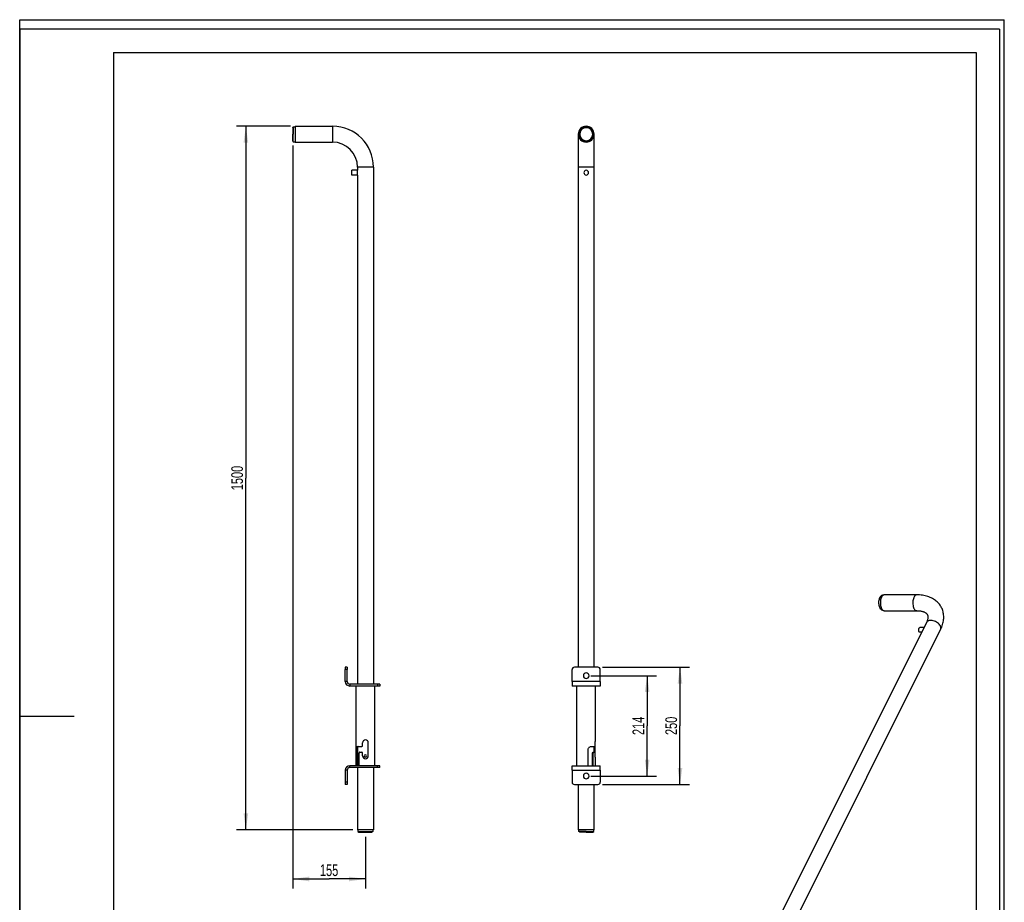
# Model space of a CAD drawing. Header units: millimetres. Extents: x 0 to 2100, y 0 to 2970.
# Tile 2 of 2: x 0 to 2100, y 1088 to 2970. Entities that reach past the tile are written whole.
import ezdxf

# ---------------------------------------------------------------- set-up
doc = ezdxf.new("R2010")
doc.units = ezdxf.units.MM
doc.header["$LTSCALE"] = 193.6
doc.layers.get('0').update_dxf_attribs({"linetype": 'CONTINUOUS'})
doc.layers.add('_2D-BEM', color=7, linetype='CONTINUOUS')
doc.styles.get("Standard").update_dxf_attribs({"font": 'txt', "width": 0.7})
doc.dimstyles.new('DIMSTYLE_1', dxfattribs={"dimtxt": 25, "dimasz": 35, "dimexe": 2, "dimexo": 1, "dimtad": 1, "dimdec": 1, "dimtxsty": 'Standard', "dimblk": '_FILLED', "dimblk1": '_FILLED', "dimblk2": '_FILLED', "dimcen": 0.09, "dimadec": 1, "dimazin": 2, "dimtp": 1.2, "dimtm": 1.2, "dimtfac": 1, "dimtdec": 1, "dimtofl": 0, "dimtmove": 0, "dimatfit": 3, "dimldrblk": '_FILLED', "dimfxl": 1, "dimtolj": 1, "dimarcsym": 0})
doc.dimstyles.new('DIMSTYLE_2', dxfattribs={"dimtxt": 25, "dimasz": 35, "dimexe": 2, "dimexo": 1, "dimtad": 1, "dimdec": 1, "dimtxsty": 'Standard', "dimblk": '_FILLED', "dimblk1": '_FILLED', "dimblk2": '_FILLED', "dimcen": 0.09, "dimadec": 1, "dimazin": 2, "dimtp": 0.5, "dimtm": 0.5, "dimtfac": 1, "dimtdec": 1, "dimtofl": 0, "dimtmove": 0, "dimatfit": 3, "dimldrblk": '_FILLED', "dimfxl": 1, "dimtolj": 1, "dimarcsym": 0})

# ---------------------------------------------------------------- blocks, each defined once
blk = doc.blocks.new('_FILLED')
at = {"color": 0, "linetype": 'ByBlock'}
blk.add_solid([(0, 0), (-1, 0.143), (-1, -0.143)], dxfattribs=at)
blk = doc.blocks.new('*D1')
at = {"layer": '_2D-BEM', "color": 2, "linetype": 'Continuous'}
for p, q in [((577.4, 2742.7), (462.4, 2742.7)), ((482.4, 2742.7), (482.4, 1992.7)), ((482.4, 1242.7), (482.4, 1992.7)), ((710.6, 1242.7), (462.4, 1242.7))]:
    blk.add_line(p, q, dxfattribs=at)
at = {"layer": '_2D-BEM', "color": 2, "linetype": 'Continuous', "xscale": 35, "yscale": 35, "zscale": 35}
for p, rotation in [((482.4, 2742.7), 90), ((482.4, 1242.7), 270)]:
    blk.add_blockref('_FILLED', p, dxfattribs=dict(at, rotation=rotation))
at = {"layer": '_2D-BEM', "color": 2, "linetype": 'Continuous', "insert": (451.2, 1992.7), "char_height": 25, "width": 107.143, "attachment_point": 2, "rotation": 90, "line_spacing_factor": 0.9}
blk.add_mtext('1500', dxfattribs=at)
blk = doc.blocks.new('*D2')
at = {"layer": '_2D-BEM', "color": 2, "linetype": 'Continuous'}
for p, q in [((582.4, 2702), (582.4, 1117.7)), ((737.4, 1227.7), (737.4, 1117.7)), ((582.4, 1137.7), (659.9, 1137.7)), ((737.4, 1137.7), (659.9, 1137.7))]:
    blk.add_line(p, q, dxfattribs=at)
at = {"layer": '_2D-BEM', "color": 2, "linetype": 'Continuous', "xscale": 35, "yscale": 35, "zscale": 35, "rotation": 180}
blk.add_blockref('_FILLED', (582.4, 1137.7), dxfattribs=at)
at = {"layer": '_2D-BEM', "color": 2, "linetype": 'Continuous', "xscale": 35, "yscale": 35, "zscale": 35}
blk.add_blockref('_FILLED', (737.4, 1137.7), dxfattribs=at)
at = {"layer": '_2D-BEM', "color": 2, "linetype": 'Continuous', "insert": (659.9, 1168.9), "char_height": 25, "width": 75, "attachment_point": 2, "line_spacing_factor": 0.9}
blk.add_mtext('155', dxfattribs=at)
blk = doc.blocks.new('*D3')
at = {"layer": '_2D-BEM', "color": 2, "linetype": 'Continuous'}
for p, q in [((1243.3, 1589.2), (1428.3, 1589.2)), ((1408.3, 1589.2), (1408.3, 1464.2)), ((1408.3, 1339.2), (1408.3, 1464.2)), ((1243.3, 1339.2), (1428.3, 1339.2))]:
    blk.add_line(p, q, dxfattribs=at)
at = {"layer": '_2D-BEM', "color": 2, "linetype": 'Continuous', "xscale": 35, "yscale": 35, "zscale": 35}
for p, rotation in [((1408.3, 1589.2), 90), ((1408.3, 1339.2), 270)]:
    blk.add_blockref('_FILLED', p, dxfattribs=dict(at, rotation=rotation))
at = {"layer": '_2D-BEM', "color": 2, "linetype": 'Continuous', "insert": (1377, 1464.2), "char_height": 25, "width": 85.714, "attachment_point": 2, "rotation": 90, "line_spacing_factor": 0.9}
blk.add_mtext('250', dxfattribs=at)
blk = doc.blocks.new('*D4')
at = {"layer": '_2D-BEM', "color": 2, "linetype": 'Continuous'}
for p, q in [((1218.3, 1571.2), (1358.3, 1571.2)), ((1338.3, 1571.2), (1338.3, 1464.2)), ((1338.3, 1357.2), (1338.3, 1464.2)), ((1218.3, 1357.2), (1358.3, 1357.2))]:
    blk.add_line(p, q, dxfattribs=at)
at = {"layer": '_2D-BEM', "color": 2, "linetype": 'Continuous', "xscale": 35, "yscale": 35, "zscale": 35}
for p, rotation in [((1338.3, 1571.2), 90), ((1338.3, 1357.2), 270)]:
    blk.add_blockref('_FILLED', p, dxfattribs=dict(at, rotation=rotation))
at = {"layer": '_2D-BEM', "color": 2, "linetype": 'Continuous', "insert": (1307, 1464.2), "char_height": 25, "width": 80.357, "attachment_point": 2, "rotation": 90, "line_spacing_factor": 0.9}
blk.add_mtext('214', dxfattribs=at)

msp = doc.modelspace()

# ---------------------------------------------------------------- linework, layer by layer
at = {"color": 7, "linetype": 'Continuous'}
for p, q in [((0, 2970), (2100, 2970)), ((0, 0), (0, 2970)), ((0, 2970), (2100, 2970)), ((0, 0), (0, 2970)), ((2100, 0), (2100, 2970)), ((2100, 0), (2100, 2970)), ((582.41, 2739.67), (583.41, 2741.82)), ((582.41, 2739.67), (582.41, 2725.82)), ((583.41, 2741.82), (587.41, 2741.82)), ((583.41, 2741.82), (583.41, 2725.82)), ((587.41, 2742.67), (667.41, 2742.67)), ((587.41, 2742.67), (587.41, 2741.82)), ((587.41, 2741.82), (587.41, 2709.82)), ((582.41, 2711.96), (582.41, 2725.82)), ((582.41, 2711.96), (583.41, 2709.82)), ((583.41, 2709.82), (583.41, 2725.82)), ((583.41, 2709.82), (587.41, 2709.82)), ((587.41, 2709.82), (587.41, 2708.97)), ((587.41, 2708.97), (667.41, 2708.97)), ((720.56, 2648.82), (708.56, 2648.82)), ((708.56, 2643.82), (708.56, 2648.82)), ((720.56, 2655.82), (720.56, 2648.82)), ((720.56, 2643.82), (720.56, 2648.82)), ((754.26, 2655.82), (754.26, 1553.17)), ((1191.42, 2655.82), (1191.42, 1589.17)), ((1225.12, 1589.17), (1225.12, 2655.82)), ((708.56, 2638.82), (708.56, 2643.82)), ((720.56, 2638.82), (708.56, 2638.82)), ((720.56, 2638.82), (720.56, 2643.82)), ((720.56, 2638.82), (720.56, 1553.17)), ((1913.3, 1743.51), (1844.02, 1743.51)), ((1913.3, 1743.51), (1913.3, 1743.51)), ((1840.56, 1742.66), (1841.39, 1742.66)), ((1840.56, 1710.66), (1841.38, 1710.66)), ((1844.02, 1709.81), (1913.3, 1709.81)), ((1913.3, 1709.81), (1913.3, 1709.81)), ((1934.1, 1684.69), (1551.11, 918.67)), ((1934.1, 1684.69), (1934.1, 1684.69)), ((1582.18, 905.46), (1964.25, 1669.62)), ((1928.59, 1673.67), (1919.95, 1673.67)), ((1923.59, 1663.67), (1919.95, 1663.67)), ((1964.25, 1669.62), (1964.25, 1669.62)), ((694.41, 1589.17), (694.41, 1584.17)), ((698.41, 1589.17), (694.41, 1589.17)), ((694.41, 1558.76), (694.41, 1584.17)), ((698.41, 1589.17), (698.41, 1584.17)), ((698.41, 1558.76), (698.41, 1584.17)), ((1178.27, 1558.76), (1178.27, 1584.17)), ((1233.27, 1589.17), (1183.27, 1589.17)), ((1238.27, 1558.76), (1238.27, 1584.17)), ((1178.27, 1558.76), (1178.27, 1553.17)), ((1238.27, 1558.76), (1238.27, 1553.17)), ((763.41, 1553.17), (704.01, 1553.17)), ((763.41, 1549.17), (704.01, 1549.17)), ((717.41, 1379.17), (717.41, 1549.17)), ((757.41, 1379.17), (757.41, 1549.17)), ((768.41, 1553.17), (763.41, 1553.17)), ((768.41, 1549.17), (763.41, 1549.17)), ((768.41, 1553.17), (768.41, 1549.17)), ((1178.27, 1553.17), (1178.27, 1553.12)), ((1178.27, 1553.12), (1178.27, 1549.17)), ((1238.27, 1549.17), (1178.27, 1549.17)), ((1188.27, 1379.17), (1188.27, 1549.17)), ((1228.27, 1434.17), (1228.27, 1549.17)), ((1238.27, 1553.17), (1238.27, 1553.12)), ((1238.27, 1553.12), (1238.27, 1549.17)), ((731.41, 1422.17), (731.41, 1428.17)), ((743.41, 1400.17), (743.41, 1428.17)), ((1227.35, 1422.17), (1227.35, 1428.17)), ((717.89, 1379.17), (717.89, 1414.17)), ((719.72, 1379.17), (719.72, 1414.17)), ((720.09, 1420.17), (729.41, 1420.17)), ((720.56, 1419.38), (720.56, 1379.17)), ((725.54, 1408.17), (729.41, 1408.17)), ((1212.61, 1379.17), (1212.61, 1414.17)), ((1218.27, 1420.17), (1226.6, 1420.17)), ((1223.26, 1408.17), (1224.36, 1408.17)), ((1224.36, 1408.17), (1226.6, 1408.17)), ((1225.12, 1408.17), (1225.12, 1420.17)), ((1225.24, 1408.17), (1225.24, 1420.17)), ((1227.35, 1406.17), (1227.35, 1422.17)), ((723.89, 1379.17), (723.89, 1406.17)), ((731.41, 1400.17), (731.41, 1406.17)), ((1221.95, 1379.17), (1221.95, 1406.17)), ((1223.01, 1379.17), (1223.01, 1406.17)), ((1227.35, 1400.17), (1227.35, 1406.17)), ((1228.27, 1394.18), (1228.27, 1394.17)), ((1228.27, 1379.17), (1228.27, 1394.17)), ((694.41, 1369.58), (694.41, 1344.17)), ((698.41, 1369.58), (698.41, 1344.17)), ((763.41, 1379.17), (704.01, 1379.17)), ((763.41, 1375.17), (704.01, 1375.17)), ((720.56, 1375.17), (720.56, 1242.67)), ((754.26, 1375.17), (754.26, 1242.67)), ((768.41, 1379.17), (763.41, 1379.17)), ((768.41, 1375.17), (763.41, 1375.17)), ((768.41, 1375.17), (768.41, 1379.17)), ((1178.27, 1375.21), (1178.27, 1379.17)), ((1178.27, 1379.17), (1238.27, 1379.17)), ((1178.27, 1375.17), (1178.27, 1375.21)), ((1178.27, 1369.58), (1178.27, 1375.17)), ((1178.27, 1369.58), (1178.27, 1344.17)), ((1238.27, 1375.21), (1238.27, 1379.17)), ((1238.27, 1375.17), (1238.27, 1375.21)), ((1238.27, 1369.58), (1238.27, 1375.17)), ((1238.27, 1369.58), (1238.27, 1344.17)), ((694.41, 1344.17), (694.41, 1339.17)), ((698.41, 1344.17), (698.41, 1339.17)), ((698.41, 1339.17), (694.41, 1339.17)), ((1183.27, 1339.17), (1233.27, 1339.17)), ((1191.42, 1339.17), (1191.42, 1242.67)), ((1225.12, 1242.67), (1225.12, 1339.17)), ((721.41, 1242.67), (720.56, 1242.67)), ((721.41, 1242.67), (721.41, 1238.67)), ((753.41, 1242.67), (721.41, 1242.67)), ((753.41, 1242.67), (753.41, 1238.67)), ((754.26, 1242.67), (753.41, 1242.67)), ((1192.27, 1242.67), (1191.42, 1242.67)), ((1192.27, 1238.67), (1192.27, 1242.67)), ((1192.31, 1242.67), (1192.27, 1242.67)), ((1208.27, 1242.67), (1192.31, 1242.67)), ((1224.23, 1242.67), (1208.27, 1242.67)), ((1224.27, 1242.67), (1224.23, 1242.67)), ((1224.27, 1238.67), (1224.27, 1242.67)), ((1225.12, 1242.67), (1224.27, 1242.67)), ((721.41, 1238.67), (723.56, 1237.67)), ((721.41, 1238.67), (753.41, 1238.67)), ((723.56, 1237.67), (751.27, 1237.67)), ((753.41, 1238.67), (751.27, 1237.67)), ((1194.41, 1237.67), (1192.27, 1238.67)), ((1208.27, 1238.67), (1192.27, 1238.67)), ((1208.27, 1237.67), (1194.41, 1237.67)), ((1208.27, 1238.67), (1224.27, 1238.67)), ((1208.27, 1237.67), (1222.13, 1237.67)), ((1222.13, 1237.67), (1224.27, 1238.67))]:
    msp.add_line(p, q, dxfattribs=at)
at = {"color": 3, "linetype": 'Continuous'}
for p, q in [((0, 2950), (0, 1485)), ((2090, 2950), (0, 2950)), ((2090, 2950), (2090, 0)), ((0, 1485), (0, 0)), ((0, 1485), (116, 1485))]:
    msp.add_line(p, q, dxfattribs=at)
at = {"color": 5, "linetype": 'Continuous'}
for p, q in [((200, 2900), (2040, 2900)), ((200, 2900), (200, 50)), ((2040, 2900), (2040, 50))]:
    msp.add_line(p, q, dxfattribs=at)
at = {"color": 9, "linetype": 'Continuous'}
for p, q in [((667.41, 2742.67), (667.41, 2739.07)), ((667.41, 2739.07), (667.41, 2712.57)), ((667.41, 2712.57), (667.41, 2708.97)), ((724.16, 2655.82), (720.56, 2655.82)), ((750.66, 2655.82), (724.16, 2655.82)), ((754.26, 2655.82), (750.66, 2655.82)), ((1208.27, 2655.82), (1191.42, 2655.82)), ((1225.12, 2655.82), (1208.27, 2655.82)), ((698.41, 1584.17), (694.41, 1584.17)), ((698.41, 1558.76), (694.41, 1558.76)), ((1238.27, 1558.76), (1178.27, 1558.76)), ((704.01, 1553.17), (704.01, 1549.17)), ((763.41, 1553.17), (763.41, 1549.17)), ((719.72, 1414.17), (717.89, 1414.17)), ((1221.95, 1406.17), (1223.01, 1406.17)), ((698.41, 1369.58), (694.41, 1369.58)), ((704.01, 1375.17), (704.01, 1379.17)), ((763.41, 1375.17), (763.41, 1379.17)), ((1178.27, 1369.58), (1238.27, 1369.58)), ((698.41, 1344.17), (694.41, 1344.17))]:
    msp.add_line(p, q, dxfattribs=at)
at = {"color": 7, "linetype": 'Continuous'}
for points in [[(1191.42, 2725.82), (1191.42, 2725.76), (1191.42, 2725.58), (1191.42, 2725.28), (1191.42, 2724.86), (1191.42, 2724.33), (1191.42, 2723.67), (1191.42, 2722.9), (1191.42, 2722.02), (1191.42, 2721.02), (1191.42, 2719.91), (1191.42, 2718.69), (1191.42, 2717.37), (1191.42, 2715.94), (1191.42, 2714.4), (1191.42, 2712.77), (1191.42, 2711.04), (1191.42, 2709.21), (1191.42, 2707.29), (1191.42, 2705.29), (1191.42, 2703.2), (1191.42, 2701.03), (1191.42, 2698.78), (1191.42, 2696.46), (1191.42, 2694.06), (1191.42, 2691.61), (1191.42, 2689.09), (1191.42, 2686.51), (1191.42, 2683.89), (1191.42, 2681.21), (1191.42, 2678.49), (1191.42, 2675.73), (1191.42, 2672.94), (1191.42, 2670.12), (1191.42, 2667.27), (1191.42, 2664.41), (1191.42, 2661.53), (1191.42, 2658.64), (1191.42, 2655.82)], [(1225.12, 2655.82), (1225.12, 2658.64), (1225.12, 2661.53), (1225.12, 2664.41), (1225.12, 2667.27), (1225.12, 2670.12), (1225.12, 2672.94), (1225.12, 2675.73), (1225.12, 2678.49), (1225.12, 2681.21), (1225.12, 2683.89), (1225.12, 2686.51), (1225.12, 2689.09), (1225.12, 2691.61), (1225.12, 2694.06), (1225.12, 2696.46), (1225.12, 2698.78), (1225.12, 2701.03), (1225.12, 2703.2), (1225.12, 2705.29), (1225.12, 2707.29), (1225.12, 2709.21), (1225.12, 2711.04), (1225.12, 2712.77), (1225.12, 2714.4), (1225.12, 2715.94), (1225.12, 2717.37), (1225.12, 2718.69), (1225.12, 2719.91), (1225.12, 2721.02), (1225.12, 2722.02), (1225.12, 2722.9), (1225.12, 2723.67), (1225.12, 2724.32), (1225.12, 2724.86), (1225.12, 2725.28), (1225.12, 2725.58), (1225.12, 2725.76), (1225.12, 2725.82)], [(1966.23, 1716), (1965.3, 1717.77), (1964.13, 1719.73), (1962.87, 1721.62), (1961.49, 1723.46), (1960.01, 1725.24), (1958.43, 1726.96), (1956.73, 1728.61), (1954.93, 1730.2), (1953.03, 1731.71), (1951.01, 1733.15), (1948.89, 1734.52), (1946.67, 1735.8), (1944.34, 1737), (1941.91, 1738.1), (1939.38, 1739.12), (1936.75, 1740.03), (1934.04, 1740.84), (1931.26, 1741.55), (1928.4, 1742.15), (1925.47, 1742.64), (1922.48, 1743.02), (1919.43, 1743.29), (1916.34, 1743.45), (1913.3, 1743.51)], [(1913.3, 1709.81), (1914.99, 1709.78), (1916.67, 1709.7), (1918.29, 1709.57), (1919.85, 1709.4), (1921.34, 1709.18), (1922.77, 1708.91), (1924.14, 1708.6), (1925.43, 1708.26), (1926.66, 1707.88), (1927.81, 1707.46), (1928.89, 1707.01), (1929.91, 1706.54), (1930.86, 1706.03), (1931.76, 1705.49), (1932.59, 1704.91), (1933.36, 1704.31), (1934.06, 1703.67), (1934.68, 1703.02), (1935.23, 1702.34), (1935.7, 1701.63), (1936.09, 1700.93)], [(1964.25, 1669.62), (1965.49, 1672.23), (1966.63, 1674.91), (1967.63, 1677.59), (1968.5, 1680.27), (1969.24, 1682.92), (1969.83, 1685.56), (1970.29, 1688.17), (1970.62, 1690.75), (1970.82, 1693.29), (1970.88, 1695.8), (1970.82, 1698.26), (1970.64, 1700.67), (1970.34, 1703.04), (1969.92, 1705.36), (1969.39, 1707.63), (1968.74, 1709.85), (1967.98, 1712.03), (1967.11, 1714.15), (1966.23, 1716)], [(1936.09, 1700.93), (1936.45, 1700.13), (1936.74, 1699.27), (1936.95, 1698.37), (1937.1, 1697.43), (1937.17, 1696.45), (1937.18, 1695.43), (1937.11, 1694.38), (1936.98, 1693.29), (1936.79, 1692.17), (1936.52, 1691.01), (1936.18, 1689.81), (1935.77, 1688.57), (1935.29, 1687.3), (1934.73, 1685.99), (1934.1, 1684.69)], [(1228.27, 1394.18), (1228.27, 1394.18), (1228.27, 1394.17)]]:
    msp.add_lwpolyline(points, dxfattribs=at)
for centre, radius, start, end in [((667.41, 2655.82), 86.85, 0, 90), ((1208.27, 2725.82), 16.85, 90.00011, 269.99989), ((1208.27, 2725.82), 16, 0, 180), ((1208.27, 2725.82), 13.86, 0, 180), ((1208.27, 2725.82), 16.85, 270.00011, 89.99989), ((1208.27, 2725.82), 16, 180, 360), ((1208.27, 2725.82), 13.86, 180, 360), ((667.41, 2655.82), 53.15, 0, 90), ((1208.27, 2643.82), 5, 0, 180), ((1208.27, 2643.82), 5, 180, 360), ((1183.27, 1584.17), 5, 90, 180), ((1208.27, 1571.17), 6, 0, 180), ((1233.27, 1584.17), 5, 0, 90), ((704.01, 1558.76), 9.59, 180, 270), ((704.01, 1558.76), 5.59, 180, 270), ((1208.27, 1571.17), 6, 180, 360), ((737.41, 1428.17), 6, 0, 180), ((729.41, 1422.17), 2, 270, 360), ((729.41, 1406.17), 2, 0, 90), ((737.41, 1400.17), 6, 180, 360), ((737.41, 1400.17), 2.5, 0, 180), ((737.41, 1400.17), 2.5, 180, 360), ((704.01, 1369.58), 9.59, 90, 180), ((704.01, 1369.58), 5.59, 90, 180), ((1183.27, 1344.17), 5, 180, 270), ((1208.27, 1357.17), 6, 0, 180), ((1208.27, 1357.17), 6, 180, 360), ((1233.27, 1344.17), 5, 270, 360)]:
    msp.add_arc(centre, radius, start, end, dxfattribs=at)
for points, knots in [([(1844.02, 1743.51), (1843.6, 1743.51), (1842.74, 1743.37), (1841.51, 1742.8), (1840.34, 1741.88), (1839.27, 1740.64), (1838.3, 1739.11), (1837.13, 1736.62), (1836.09, 1732.99), (1835.52, 1728.28), (1835.63, 1723.43), (1836.42, 1718.84), (1837.43, 1716), (1838.06, 1714.74)], [0, 0, 0, 0, 0.0382908, 0.0789182, 0.1236783, 0.1736224, 0.2291308, 0.2900671, 0.4257462, 0.5738785, 0.7252656, 0.8701969, 1, 1, 1, 1]), ([(1840.56, 1710.66), (1840.16, 1710.66), (1839.34, 1710.78), (1838.17, 1711.32), (1837.06, 1712.2), (1835.63, 1713.85), (1834.17, 1716.65), (1833.02, 1720.64), (1832.48, 1725.12), (1832.59, 1729.72), (1833.34, 1734.07), (1834.3, 1736.77), (1834.9, 1737.97)], [0, 0, 0, 0, 0.0382995, 0.0789356, 0.1237051, 0.1736598, 0.289901, 0.4256099, 0.5737759, 0.7251989, 0.8701651, 1, 1, 1, 1]), ([(1840.56, 1742.66), (1840.03, 1742.66), (1838.9, 1742.42), (1837.37, 1741.44), (1835.99, 1739.92), (1835.25, 1738.66), (1834.9, 1737.97)], [0, 0, 0, 0, 0.2065655, 0.4345108, 0.6974254, 1, 1, 1, 1]), ([(1838.06, 1714.74), (1838.43, 1714.01), (1839.21, 1712.69), (1840.66, 1711.08), (1842.28, 1710.05), (1843.46, 1709.81), (1844.02, 1709.81)], [0, 0, 0, 0, 0.3025744, 0.5654875, 0.7934322, 1, 1, 1, 1]), ([(1919.95, 1663.67), (1919.82, 1663.67), (1919.57, 1663.71), (1919.2, 1663.88), (1918.86, 1664.15), (1918.41, 1664.67), (1917.95, 1665.54), (1917.59, 1666.79), (1917.43, 1668.19), (1917.46, 1669.63), (1917.69, 1670.99), (1917.99, 1671.83), (1918.18, 1672.21)], [0, 0, 0, 0, 0.0382995, 0.0789356, 0.1237051, 0.1736598, 0.289901, 0.4256099, 0.5737759, 0.7251989, 0.8701651, 1, 1, 1, 1]), ([(1918.18, 1672.21), (1918.29, 1672.42), (1918.52, 1672.82), (1918.95, 1673.29), (1919.43, 1673.6), (1919.78, 1673.67), (1919.95, 1673.67)], [0, 0, 0, 0, 0.3025741, 0.5654893, 0.7934344, 1, 1, 1, 1]), ([(1227.35, 1428.17), (1227.35, 1429.59), (1227.58, 1431.62), (1228.09, 1433.59), (1228.27, 1434.17)], [0, 0, 0, 0, 0.7015307, 1, 1, 1, 1]), ([(717.89, 1414.17), (717.89, 1414.94), (717.93, 1416.05), (718.13, 1417.47), (718.33, 1418.37), (718.62, 1419.13), (719.01, 1419.71), (719.51, 1420.09), (719.9, 1420.17), (720.09, 1420.17)], [0, 0, 0, 0, 0.3333245, 0.4842572, 0.6186744, 0.7344992, 0.8324481, 0.9175778, 1, 1, 1, 1]), ([(721.83, 1420.17), (721.64, 1420.17), (721.25, 1420.09), (720.75, 1419.71), (720.38, 1419.12), (720.11, 1418.37), (719.92, 1417.47), (719.75, 1416.05), (719.72, 1414.94), (719.72, 1414.17)], [0, 0, 0, 0, 0.0824419, 0.166912, 0.2641116, 0.3794275, 0.5137012, 0.6649224, 1, 1, 1, 1]), ([(725.54, 1408.17), (725.32, 1408.17), (724.88, 1408.07), (724.32, 1407.62), (723.97, 1406.95), (723.89, 1406.43), (723.89, 1406.17)], [0, 0, 0, 0, 0.2257029, 0.4617708, 0.7212352, 1, 1, 1, 1]), ([(1212.61, 1414.17), (1212.61, 1414.95), (1212.94, 1416.53), (1214.25, 1418.49), (1216.1, 1419.82), (1217.57, 1420.17), (1218.27, 1420.17)], [0, 0, 0, 0, 0.2600078, 0.5173141, 0.7663182, 1, 1, 1, 1]), ([(1221.95, 1406.17), (1221.95, 1406.43), (1222.02, 1406.95), (1222.32, 1407.6), (1222.74, 1408.05), (1223.1, 1408.17), (1223.26, 1408.17)], [0, 0, 0, 0, 0.3090434, 0.5867646, 0.8151149, 1, 1, 1, 1]), ([(1224.36, 1408.17), (1224.19, 1408.17), (1223.82, 1408.05), (1223.38, 1407.6), (1223.08, 1406.94), (1223.01, 1406.43), (1223.01, 1406.17)], [0, 0, 0, 0, 0.19187, 0.4226042, 0.6974252, 1, 1, 1, 1]), ([(1226.6, 1420.17), (1226.65, 1420.17), (1226.77, 1420.19), (1226.92, 1420.31), (1227.05, 1420.49), (1227.2, 1420.85), (1227.32, 1421.42), (1227.35, 1421.9), (1227.35, 1422.17)], [0, 0, 0, 0, 0.0708045, 0.1495818, 0.2450389, 0.3613297, 0.6541973, 1, 1, 1, 1]), ([(1227.35, 1406.17), (1227.35, 1406.43), (1227.32, 1406.92), (1227.2, 1407.49), (1227.05, 1407.84), (1226.92, 1408.02), (1226.77, 1408.14), (1226.65, 1408.17), (1226.6, 1408.17)], [0, 0, 0, 0, 0.3458027, 0.6386703, 0.7549611, 0.8504182, 0.9291955, 1, 1, 1, 1]), ([(1228.27, 1394.17), (1228.09, 1394.74), (1227.58, 1396.71), (1227.35, 1398.74), (1227.35, 1400.17)], [0, 0, 0, 0, 0.2984693, 1, 1, 1, 1])]:
    msp.add_open_spline(points, degree=3, knots=knots, dxfattribs=at)
at = {"color": 9, "linetype": 'Continuous'}
for points, knots in [([(1913.3, 1743.51), (1912.89, 1743.51), (1912.02, 1743.37), (1910.79, 1742.8), (1909.62, 1741.88), (1908.55, 1740.64), (1907.58, 1739.11), (1906.41, 1736.62), (1905.37, 1732.99), (1904.8, 1728.28), (1904.91, 1723.43), (1905.71, 1718.84), (1906.71, 1716), (1907.34, 1714.74)], [0, 0, 0, 0, 0.0382908, 0.0789182, 0.1236783, 0.1736224, 0.2291308, 0.2900672, 0.4257462, 0.5738786, 0.7252657, 0.8701969, 1, 1, 1, 1]), ([(1907.34, 1714.74), (1907.71, 1714.01), (1908.5, 1712.69), (1909.95, 1711.08), (1911.56, 1710.05), (1912.74, 1709.81), (1913.3, 1709.81)], [0, 0, 0, 0, 0.3025744, 0.5654875, 0.7934322, 1, 1, 1, 1]), ([(1963.77, 1677.16), (1963.12, 1678.46), (1961.3, 1681), (1957.69, 1684.2), (1953.33, 1686.78), (1948.61, 1688.51), (1943.93, 1689.24), (1940.25, 1688.93), (1937.75, 1688.08), (1936.2, 1687.2), (1934.95, 1686.08), (1934.34, 1685.17), (1934.1, 1684.69)], [0, 0, 0, 0, 0.1236321, 0.2613151, 0.4063331, 0.5503742, 0.6853284, 0.8051257, 0.8587401, 0.9084223, 0.9550528, 1, 1, 1, 1]), ([(1964.25, 1669.62), (1964.51, 1670.15), (1964.9, 1671.32), (1964.99, 1673.21), (1964.62, 1675.21), (1964.09, 1676.51), (1963.77, 1677.16)], [0, 0, 0, 0, 0.2271111, 0.4646753, 0.720774, 1, 1, 1, 1])]:
    msp.add_open_spline(points, degree=3, knots=knots, dxfattribs=at)

# ---------------------------------------------------------------- dimensions: what is measured, and where the dimension line sits
at = {"layer": '_2D-BEM', "color": 2, "linetype": 'Continuous'}
for base, p1, p2, angle, dimstyle, picture, middle in [((482.41, 2742.67), (711.56, 1242.67), (578.41, 2742.67), 90, 'DIMSTYLE_1', '*D1', (482.41, 1989.1)), ((582.41, 1137.67), (737.41, 1228.67), (582.41, 2702.96), 180, 'DIMSTYLE_2', '*D2', (656.34, 1137.67)), ((1408.27, 1589.17), (1242.27, 1339.17), (1242.27, 1589.17), 90, 'DIMSTYLE_2', '*D3', (1408.27, 1460.6)), ((1338.27, 1571.17), (1217.27, 1357.17), (1217.27, 1571.17), 90, 'DIMSTYLE_2', '*D4', (1338.27, 1460.6))]:
    dim = msp.add_linear_dim(base=base, p1=p1, p2=p2, angle=angle, dimstyle=dimstyle, dxfattribs=at)
    dim.commit()
    dim.dimension.update_dxf_attribs({"geometry": picture, "text_midpoint": middle, "dimtype": 160})

doc.saveas('drawing.dxf')
